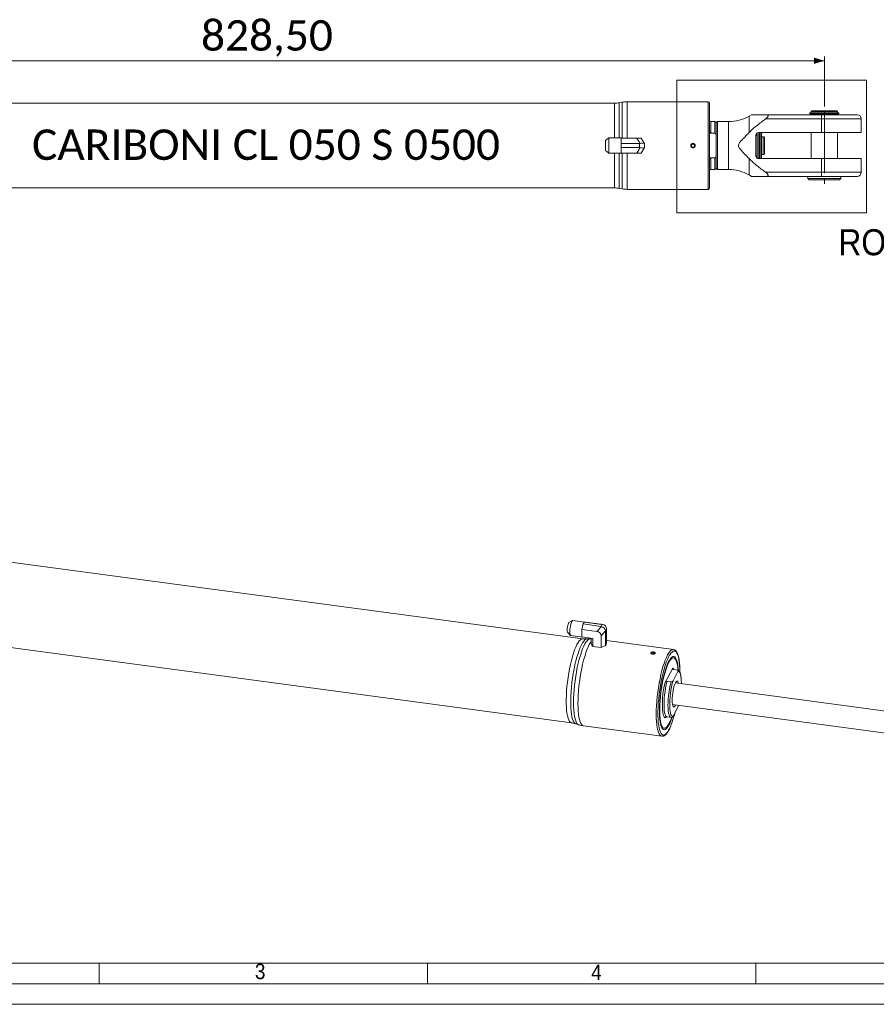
# Model space of a CAD drawing. Header units: millimetres. Extents: x 30 to 2493, y 30 to 1752.
# Tile 2 of 7: x 482 to 1108, y 30 to 750. Entities that reach past the tile are written whole.
import ezdxf

# ---------------------------------------------------------------- set-up
doc = ezdxf.new("R2010")
doc.units = ezdxf.units.MM
doc.header["$LTSCALE"] = 3
doc.linetypes.add('SLD-Centro', pattern=[19.05, 15.24, -1.27, 1.27, -1.27])
doc.linetypes.add('SLD-Solido', pattern=[0])
doc.styles.add('SLDTEXTSTYLE0', font='GOTHIC.TTF', dxfattribs={"width": 0.913})
doc.styles.add('SLDTEXTSTYLE3', font='CALIBRI.TTF')
doc.styles.add('SLDTEXTSTYLE4', font='CALIBRIB.TTF')
doc.styles.add('SLDTEXTSTYLE5', font='CALIBRIZ.TTF')
doc.dimstyles.new('SLDDIMSTYLE0', dxfattribs={"dimtxt": 22.225, "dimasz": 7.5, "dimexe": 0, "dimexo": 0.0625, "dimgap": 5.55625, "dimtad": 1, "dimrnd": 1e-09, "dimzin": 12, "dimdsep": 46, "dimtxsty": 'SLDTEXTSTYLE4', "dimsah": 1, "dimcen": 0.09, "dimadec": 0, "dimazin": 3, "dimtfac": 1, "dimtofl": 0, "dimtmove": 0, "dimatfit": 3, "dimfxl": 0, "dimfrac": 2, "dimtolj": 1, "dimtzin": 12, "dimarcsym": 0})

# ---------------------------------------------------------------- blocks, each defined once
blk = doc.blocks.new('_D_4')
at = {"color": 7, "linetype": 'SLD-Solido', "lineweight": 0}
for p, q in [((241.59, 686.29), (241.59, 722.84)), ((1070.09, 686.29), (1070.09, 722.84)), ((1070.09, 719.84), (241.59, 719.84))]:
    blk.add_line(p, q, dxfattribs=at)
for points in [[(241.59, 719.84), (249.09, 717.59), (249.09, 722.09)], [(1070.09, 719.84), (1062.59, 722.09), (1062.59, 717.59)]]:
    blk.add_solid(points, dxfattribs=at)
at = {"color": 7, "linetype": 'SLD-Solido', "lineweight": 0, "insert": (614.46, 749.47), "char_height": 22.225, "attachment_point": 1, "style": 'SLDTEXTSTYLE3'}
blk.add_mtext('828,50', dxfattribs=at)

msp = doc.modelspace()

# ---------------------------------------------------------------- linework, layer by layer
at = {"color": 7, "linetype": 'SLD-Solido', "lineweight": 0}
for p, q in [((962.311, 705.69), (1100.841, 705.69)), ((962.311, 608.718), (962.311, 705.69)), ((1100.841, 608.718), (1100.841, 705.69)), ((962.311, 608.718), (1100.841, 608.718)), ((540, 45), (540, 60)), ((780, 45), (780, 60)), ((1020, 45), (1020, 60)), ((45, 45), (2478, 45)), ((30, 30), (2493, 30))]:
    msp.add_line(p, q, dxfattribs=at)
at = {"color": 7, "linetype": 'SLD-Solido', "lineweight": 15}
for p, q in [((916.673, 688.841), (337.015, 688.841)), ((922.371, 689.538), (920.146, 689.145)), ((985.094, 689.841), (925.844, 689.841)), ((986.094, 688.841), (986.094, 626.841)), ((1016.76, 680.344), (1015.056, 679.361)), ((1067.936, 677.341), (1027.193, 677.341)), ((1027.516, 680.341), (1068.3, 680.341)), ((1059.514, 681.691), (1059.514, 681.011)), ((1059.514, 681.691), (1073.239, 681.691)), ((1066.476, 681.011), (1059.514, 681.011)), ((1061.044, 683.291), (1060.544, 682.791)), ((1060.544, 682.791), (1060.544, 681.791)), ((1079.644, 682.791), (1060.544, 682.791)), ((1073.361, 681.791), (1060.544, 681.791)), ((1060.544, 680.841), (1060.544, 680.341)), ((1079.644, 680.841), (1060.544, 680.841)), ((1060.969, 681.791), (1060.969, 681.691)), ((1060.969, 681.011), (1060.969, 680.841)), ((1079.144, 683.291), (1061.044, 683.291)), ((1066.476, 681.011), (1066.476, 681.023)), ((1066.973, 681.023), (1066.476, 681.023)), ((1066.476, 681.011), (1066.973, 681.011)), ((1080.674, 681.111), (1066.95, 681.111)), ((1067.936, 667.391), (1067.936, 677.341)), ((1068.3, 680.341), (1094.094, 680.341)), ((1073.215, 681.78), (1073.713, 681.78)), ((1073.361, 681.791), (1073.713, 681.791)), ((1080.674, 681.791), (1073.713, 681.791)), ((1073.713, 681.78), (1073.713, 681.791)), ((1079.644, 682.791), (1079.144, 683.291)), ((1079.219, 680.841), (1079.219, 681.111)), ((1079.644, 681.791), (1079.644, 682.791)), ((1079.644, 680.341), (1079.644, 680.841)), ((1080.674, 681.111), (1080.674, 681.791)), ((1097.094, 667.391), (1097.094, 677.341)), ((990.094, 675.341), (987.094, 675.341)), ((991.094, 664.715), (991.094, 674.341)), ((991.094, 641.341), (991.094, 674.341)), ((1000.056, 675.341), (992.094, 675.341)), ((912.675, 663.398), (910.094, 661.453)), ((921.594, 663.398), (912.675, 663.398)), ((912.675, 663.398), (912.675, 652.285)), ((921.594, 663.398), (921.594, 663.341)), ((921.594, 663.341), (921.594, 661.274)), ((933.094, 663.341), (921.594, 663.341)), ((935.39, 659.366), (933.094, 663.341)), ((933.094, 663.341), (936.27, 663.341)), ((936.27, 663.341), (938.565, 659.366)), ((990.094, 666.855), (987.094, 666.855)), ((1020.094, 650.291), (1020.094, 665.391)), ((1021.094, 664.841), (1020.136, 665.799)), ((1021.094, 667.123), (1021.094, 662.172)), ((1022.094, 667.391), (1022.094, 648.291)), ((1022.094, 667.391), (1067.936, 667.391)), ((1022.294, 667.391), (1022.294, 648.291)), ((1022.894, 667.391), (1022.894, 648.291)), ((1023.094, 667.391), (1023.094, 648.291)), ((1024.094, 648.291), (1024.094, 667.391)), ((1025.894, 664.341), (1024.394, 664.341)), ((1024.394, 657.841), (1024.394, 664.341)), ((1026.394, 663.841), (1025.894, 664.341)), ((1025.894, 657.841), (1025.894, 664.341)), ((1026.394, 657.841), (1026.394, 663.841)), ((1060.544, 667.391), (1060.544, 648.291)), ((1067.936, 667.391), (1097.094, 667.391)), ((1079.644, 648.291), (1079.644, 667.391)), ((910.094, 654.23), (910.094, 661.453)), ((921.594, 661.274), (921.594, 659.908)), ((921.594, 659.908), (921.594, 659.315)), ((934.928, 659.315), (921.594, 659.315)), ((921.594, 659.315), (921.594, 658.63)), ((921.594, 658.63), (921.594, 657.053)), ((921.594, 657.053), (921.594, 656.368)), ((934.928, 656.368), (921.594, 656.368)), ((921.594, 655.774), (921.594, 656.368)), ((921.594, 655.774), (921.594, 654.408)), ((933.094, 652.341), (935.39, 656.317)), ((934.928, 656.368), (934.928, 659.315)), ((938.565, 656.317), (936.27, 652.341)), ((938.594, 659.315), (938.594, 656.368)), ((974.094, 658.996), (973.094, 658.419)), ((973.094, 658.419), (973.094, 657.264)), ((973.094, 657.264), (974.094, 656.687)), ((975.094, 658.419), (974.094, 658.996)), ((974.094, 656.687), (975.094, 657.264)), ((975.094, 657.264), (975.094, 658.419)), ((1021.094, 657.841), (1021.094, 662.172)), ((1021.094, 653.511), (1021.094, 657.841)), ((1024.394, 661.341), (1024.094, 661.341)), ((1024.394, 651.341), (1024.394, 657.841)), ((1025.894, 651.341), (1025.894, 657.841)), ((1026.394, 651.841), (1026.394, 657.841)), ((910.094, 654.23), (912.675, 652.285)), ((912.675, 652.285), (921.594, 652.285)), ((921.594, 652.341), (921.594, 654.408)), ((921.594, 652.341), (921.594, 652.285)), ((933.094, 652.341), (921.594, 652.341)), ((936.27, 652.341), (933.094, 652.341)), ((987.094, 648.828), (990.094, 648.828)), ((991.094, 641.341), (991.094, 650.968)), ((1020.136, 649.883), (1021.094, 650.841)), ((1021.094, 653.511), (1021.094, 648.559)), ((1067.936, 648.291), (1022.094, 648.291)), ((1024.094, 654.341), (1024.394, 654.341)), ((1024.394, 651.341), (1025.894, 651.341)), ((1025.894, 651.341), (1026.394, 651.841)), ((1097.094, 648.291), (1067.936, 648.291)), ((1067.936, 638.341), (1067.936, 648.291)), ((1097.094, 638.341), (1097.094, 648.291)), ((987.094, 640.341), (990.094, 640.341)), ((992.094, 640.341), (1000.056, 640.341)), ((1015.056, 636.322), (1016.76, 635.338)), ((1027.193, 638.341), (1067.936, 638.341)), ((1068.3, 635.341), (1027.516, 635.341)), ((1058.094, 635.341), (1058.094, 633.841)), ((1058.094, 633.841), (1059.094, 632.841)), ((1082.094, 633.841), (1058.094, 633.841)), ((1094.094, 635.341), (1068.3, 635.341)), ((1081.094, 632.841), (1082.094, 633.841)), ((1082.094, 633.841), (1082.094, 635.341)), ((337.015, 626.841), (916.673, 626.841)), ((920.146, 626.538), (922.371, 626.145)), ((1081.094, 632.841), (1059.094, 632.841)), ((925.844, 625.841), (985.094, 625.841)), ((893.535, 297.261), (333.628, 372.274)), ((325.395, 310.823), (885.302, 235.81)), ((886.069, 310.611), (883.397, 309.036)), ((894.909, 309.511), (886.294, 310.665)), ((892.748, 304.098), (893.283, 306.13)), ((903.856, 302.609), (892.748, 304.098)), ((892.748, 304.098), (892.748, 302.031)), ((893.283, 306.13), (893.636, 307.472)), ((893.636, 307.472), (893.79, 308.055)), ((893.967, 308.386), (893.79, 308.055)), ((906.669, 306.33), (893.79, 308.055)), ((894.376, 309.148), (893.967, 308.386)), ((894.553, 309.479), (894.376, 309.148)), ((907.432, 307.753), (894.553, 309.479)), ((894.706, 309.469), (894.553, 309.479)), ((895.06, 309.446), (894.706, 309.469)), ((895.595, 309.41), (895.06, 309.446)), ((906.703, 307.922), (895.595, 309.41)), ((903.856, 302.609), (907.102, 306.22)), ((906.669, 306.33), (907.432, 307.753)), ((907.891, 307.693), (906.703, 307.922)), ((910.169, 303.059), (906.923, 299.449)), ((908.123, 307.655), (906.949, 307.882)), ((910.974, 304.104), (910.211, 302.68)), ((910.211, 302.68), (910.211, 292.432)), ((910.974, 304.104), (910.974, 293.856)), ((882.452, 301.985), (884.615, 299.763)), ((884.818, 299.651), (893.434, 298.497)), ((892.748, 302.031), (892.748, 300.665)), ((892.748, 300.665), (892.748, 298.598)), ((900.789, 297.52), (892.748, 298.598)), ((898.842, 297.226), (896.644, 297.125)), ((899.586, 297.211), (898.832, 297.213)), ((899.586, 297.682), (899.586, 293.856)), ((900.789, 297.52), (900.789, 291.61)), ((906.923, 299.449), (906.923, 290.788)), ((959.757, 289.398), (910.974, 295.934)), ((900.789, 291.61), (899.586, 293.856)), ((900.103, 292.889), (900.137, 292.044)), ((900.789, 291.61), (906.923, 290.788)), ((910.211, 292.432), (906.923, 290.788)), ((910.211, 292.432), (910.974, 293.856)), ((910.422, 292.051), (910.456, 292.889)), ((944.066, 287.226), (943.767, 286.668)), ((943.767, 286.668), (944.584, 286.26)), ((945.181, 287.375), (944.066, 287.226)), ((944.066, 286.519), (944.066, 287.226)), ((944.584, 286.26), (945.699, 286.409)), ((945.998, 286.967), (945.181, 287.375)), ((945.181, 286.34), (945.181, 287.375)), ((945.699, 286.409), (945.998, 286.967)), ((961.162, 282.453), (960.769, 282.996)), ((959.276, 275.772), (953.671, 265.313)), ((962.67, 274.378), (959.773, 274.766)), ((963.082, 273.215), (959.524, 266.575)), ((955.107, 266.06), (958.004, 265.671)), ((1442.106, 200.495), (961.197, 264.925)), ((959.089, 249.196), (1439.999, 184.766)), ((959.524, 240.595), (963.082, 247.234)), ((963.464, 248.61), (963.082, 247.234)), ((958.004, 239.691), (955.107, 240.079)), ((888.337, 235.123), (890.431, 234.447)), ((894.027, 233.632), (951.259, 225.965)), ((953.92, 231.874), (954.442, 232.295)), ((60, 60), (2463, 60))]:
    msp.add_line(p, q, dxfattribs=at)
at = {"color": 8, "linetype": 'SLD-Solido', "lineweight": 15}
for p, q in [((916.673, 663.398), (916.673, 688.841)), ((920.146, 689.145), (920.146, 663.398)), ((922.371, 663.341), (922.371, 689.538)), ((925.844, 689.841), (925.844, 663.341)), ((985.094, 689.841), (985.094, 625.841)), ((1015.056, 667.286), (1015.056, 679.361)), ((1097.094, 677.341), (1067.936, 677.341)), ((987.094, 666.855), (987.094, 675.341)), ((990.094, 666.855), (990.094, 675.341)), ((992.094, 640.341), (992.094, 675.341)), ((1000.056, 640.341), (1000.056, 675.341)), ((916.673, 626.841), (916.673, 652.285)), ((920.146, 652.285), (920.146, 626.538)), ((922.371, 626.145), (922.371, 652.341)), ((925.844, 652.341), (925.844, 625.841)), ((987.094, 640.341), (987.094, 648.828)), ((990.094, 640.341), (990.094, 648.828)), ((1015.056, 636.322), (1015.056, 648.397)), ((1067.936, 638.341), (1097.094, 638.341))]:
    msp.add_line(p, q, dxfattribs=at)
at = {"color": 7, "linetype": 'SLD-Centro', "lineweight": 0}
msp.add_line((1070.094, 683.291), (1070.094, 629.42), dxfattribs=at)
at = {"color": 7, "linetype": 'SLD-Solido', "lineweight": 15, "flags": 128}
for points in [[(938.565, 659.366), (938.581, 659.338), (938.591, 659.321), (938.594, 659.315)], [(938.594, 656.368), (938.591, 656.362), (938.581, 656.345), (938.565, 656.317)], [(886.294, 310.665), (886.275, 310.667), (885.928, 310.501), (885.556, 309.97), (885.184, 309.112), (884.837, 307.984), (884.539, 306.663), (884.311, 305.24), (884.167, 303.812), (884.118, 302.475), (884.167, 301.321), (884.311, 300.428), (884.539, 299.858), (884.818, 299.651)], [(882.452, 301.985), (882.307, 302.243), (882.174, 302.867), (882.129, 303.748), (882.174, 304.8), (882.307, 305.919), (882.514, 306.997), (882.774, 307.928), (883.063, 308.62), (883.352, 309.006), (883.397, 309.036)], [(945.221, 287.449), (944.712, 287.466), (944.229, 287.384), (943.846, 287.216), (943.62, 286.987), (943.587, 286.732), (943.751, 286.491), (944.087, 286.299), (944.544, 286.186), (945.053, 286.17), (945.536, 286.252), (945.92, 286.42), (946.145, 286.649), (946.179, 286.903), (946.015, 287.144), (945.678, 287.336), (945.221, 287.449)], [(956.757, 284.911), (956.26, 283.991), (955.409, 282.174), (954.57, 280.079), (953.752, 277.728), (952.965, 275.148), (952.218, 272.37), (951.519, 269.423), (950.876, 266.342), (950.297, 263.161), (949.788, 259.917), (949.354, 256.646), (949.001, 253.385), (948.733, 250.171), (948.552, 247.041), (948.462, 244.03), (948.462, 241.172), (948.552, 238.5), (948.733, 236.044), (949.001, 233.832), (949.354, 231.888), (949.788, 230.235), (949.788, 230.234)], [(963.368, 274.227), (963.28, 275.549), (963.055, 277.691), (962.745, 279.571), (962.352, 281.164), (961.883, 282.448), (961.344, 283.409), (960.741, 284.032), (960.082, 284.31), (959.377, 284.239), (958.633, 283.82), (957.861, 283.059), (957.072, 281.965), (956.274, 280.553), (955.479, 278.841), (954.697, 276.851), (953.938, 274.61), (953.213, 272.147), (952.529, 269.493), (951.897, 266.684), (951.325, 263.756), (950.82, 260.746), (950.389, 257.695), (950.037, 254.643), (949.769, 251.628), (949.588, 248.69), (949.497, 245.868), (949.497, 243.198), (949.588, 240.716), (949.769, 238.453), (950.037, 236.438), (950.389, 234.699), (950.82, 233.258), (951.325, 232.134), (951.897, 231.341), (952.529, 230.89), (953.213, 230.786), (953.938, 231.031), (954.697, 231.622), (955.479, 232.551), (956.274, 233.806), (957.072, 235.371), (957.861, 237.225), (958.633, 239.343), (958.785, 239.798)], [(956.474, 235.035), (955.692, 233.73), (954.922, 232.746), (954.172, 232.098), (953.454, 231.795), (952.776, 231.839), (952.148, 232.232), (951.579, 232.966), (951.076, 234.034), (950.646, 235.419), (950.295, 237.104), (950.027, 239.065), (949.847, 241.276), (949.756, 243.707), (949.756, 246.325), (949.847, 249.096), (950.027, 251.98), (950.295, 254.94), (950.646, 257.936), (951.076, 260.926), (951.579, 263.87), (952.148, 266.729), (952.776, 269.464), (953.454, 272.038), (954.172, 274.416), (954.922, 276.566), (955.692, 278.459), (956.474, 280.069), (957.255, 281.374), (958.026, 282.358), (958.775, 283.005), (959.494, 283.309), (960.171, 283.265), (960.799, 282.872), (961.368, 282.137), (961.871, 281.07), (962.301, 279.685), (962.653, 278), (962.92, 276.039), (963.066, 274.367)], [(957.558, 243.051), (957.338, 244.2), (957.144, 245.91), (957.045, 247.873), (957.045, 250.045), (957.144, 252.376), (957.338, 254.811), (957.624, 257.294), (957.995, 259.769), (958.443, 262.177), (958.956, 264.464), (959.524, 266.575)], [(955.107, 240.079), (954.563, 240.348), (954.081, 240.987), (953.672, 241.98), (953.344, 243.307), (953.105, 244.939), (952.959, 246.841), (952.91, 248.971), (952.959, 251.283), (953.105, 253.729), (953.344, 256.254), (953.672, 258.804), (954.081, 261.324), (954.563, 263.76), (955.107, 266.06)], [(958.004, 239.691), (957.461, 239.96), (956.979, 240.599), (956.57, 241.592), (956.242, 242.919), (956.003, 244.551), (955.857, 246.452), (955.808, 248.582), (955.857, 250.895), (956.003, 253.34), (956.242, 255.865), (956.57, 258.416), (956.979, 260.936), (957.461, 263.372), (958.004, 265.671)], [(961.41, 248.885), (961.303, 248.678), (960.824, 247.941), (960.362, 247.548), (959.937, 247.515), (959.565, 247.843), (959.259, 248.519), (959.032, 249.518), (958.892, 250.8), (958.845, 252.317), (958.892, 254.01), (959.032, 255.814), (959.259, 257.661), (959.565, 259.478), (959.937, 261.197), (960.362, 262.75), (960.824, 264.079), (961.303, 265.132), (961.783, 265.869), (962.244, 266.262), (962.669, 266.295), (963.042, 265.967), (963.348, 265.291), (963.517, 264.614)]]:
    msp.add_lwpolyline(points, dxfattribs=at)
at = {"color": 8, "linetype": 'SLD-Solido', "lineweight": 15, "flags": 128}
for points in [[(885.3, 235.81), (885.162, 235.835), (884.463, 236.174), (883.821, 236.856), (883.241, 237.875), (882.732, 239.219), (882.299, 240.872), (881.946, 242.815), (881.677, 245.028), (881.497, 247.484), (881.406, 250.156), (881.406, 253.014), (881.497, 256.025), (881.677, 259.155), (881.946, 262.368), (882.299, 265.629), (882.732, 268.9), (883.241, 272.145), (883.821, 275.325), (884.463, 278.407), (885.162, 281.353), (885.909, 284.132), (886.696, 286.711), (887.514, 289.062), (888.353, 291.158), (889.204, 292.974), (890.058, 294.491), (890.905, 295.692), (891.734, 296.562), (892.538, 297.091), (893.306, 297.275), (893.536, 297.261)], [(896.644, 297.125), (895.923, 296.941), (895.112, 296.407), (894.274, 295.528), (893.419, 294.316), (892.557, 292.784), (891.697, 290.95), (890.85, 288.834), (890.024, 286.46), (889.23, 283.855), (888.475, 281.049), (887.77, 278.074), (887.12, 274.962), (886.535, 271.75), (886.021, 268.474), (885.583, 265.171), (885.227, 261.878), (884.956, 258.633), (884.774, 255.472), (884.682, 252.432), (884.682, 249.546), (884.774, 246.848), (884.956, 244.368), (885.227, 242.133), (885.583, 240.171), (886.021, 238.501), (886.535, 237.145), (887.12, 236.116), (887.77, 235.427), (888.337, 235.123)], [(886.718, 250.49), (886.765, 253.495), (886.904, 256.639), (887.133, 259.886), (887.451, 263.201), (887.854, 266.545), (888.337, 269.88), (888.894, 273.17), (889.52, 276.376), (890.206, 279.462), (890.947, 282.393), (891.732, 285.136), (892.553, 287.66), (893.402, 289.936), (894.267, 291.939), (895.14, 293.646), (896.011, 295.037), (896.869, 296.097), (897.705, 296.813), (898.509, 297.179), (898.841, 297.226)], [(899.586, 295.156), (899.142, 294.525), (898.276, 293.062), (897.411, 291.294), (896.554, 289.243), (895.717, 286.93), (894.908, 284.38), (894.135, 281.622), (893.408, 278.685), (892.735, 275.602), (892.122, 272.407), (891.576, 269.135), (891.104, 265.821), (890.71, 262.502), (890.4, 259.214), (890.175, 255.994), (890.04, 252.876), (889.994, 249.894)], [(959.735, 289.401), (959.649, 289.409), (958.876, 289.284), (958.067, 288.814), (957.23, 288.002), (956.373, 286.858), (955.508, 285.394), (954.642, 283.627), (953.786, 281.575), (952.948, 279.262), (952.139, 276.712), (951.367, 273.954), (950.64, 271.017), (949.966, 267.935), (949.353, 264.74), (948.807, 261.467), (948.335, 258.154), (947.942, 254.835), (947.631, 251.547), (947.407, 248.326), (947.271, 245.208), (947.226, 242.227), (947.271, 239.414), (947.407, 236.802), (947.631, 234.419), (947.942, 232.291), (948.335, 230.441), (948.807, 228.889), (949.353, 227.653), (949.966, 226.745), (950.64, 226.177), (951.274, 225.963)], [(964.497, 272.524), (964.452, 275.293), (964.316, 277.86), (964.091, 280.198), (963.78, 282.279), (963.386, 284.08), (962.914, 285.581), (962.369, 286.763), (961.757, 287.615), (961.085, 288.126), (960.361, 288.291), (959.593, 288.108), (958.79, 287.578), (957.96, 286.708), (957.114, 285.508), (956.757, 284.911)], [(959.276, 275.772), (959.809, 275.27), (960.13, 274.718)], [(963.082, 273.215), (963.65, 273.222), (964.164, 272.853), (964.611, 272.115), (964.983, 271.025), (965.269, 269.609), (965.403, 268.56)], [(890.429, 234.447), (890.206, 234.537), (889.52, 235.06), (888.894, 235.931), (888.337, 237.14), (887.854, 238.674), (887.451, 240.516), (887.133, 242.644), (886.904, 245.034), (886.765, 247.659), (886.718, 250.49)], [(889.994, 249.894), (890.04, 247.082), (890.175, 244.47), (890.4, 242.087), (890.71, 239.958), (891.104, 238.108), (891.576, 236.557), (892.122, 235.32), (892.735, 234.413), (893.408, 233.845), (894.027, 233.632)], [(959.524, 240.595), (958.956, 240.587), (958.443, 240.957), (957.995, 241.695), (957.624, 242.785), (957.558, 243.051)], [(949.788, 230.234), (950.297, 228.891), (950.876, 227.873), (951.519, 227.19), (952.218, 226.852), (952.965, 226.861), (953.752, 227.218), (954.57, 227.919), (955.409, 228.956), (956.26, 230.316), (957.114, 231.985), (957.77, 233.477)]]:
    msp.add_lwpolyline(points, dxfattribs=at)
at = {"color": 7, "linetype": 'SLD-Solido', "lineweight": 15}
msp.add_circle((974.094, 657.841), 1.307, dxfattribs=at)
for centre, radius, start, end in [((916.673, 708.841), 20, 270, 280), ((925.844, 669.841), 20, 90, 100), ((985.094, 688.841), 1, 0, 90), ((1000.056, 705.341), 30, 270, 300), ((1074.383, 678.08), 6.49, 159.609436, 186.537948), ((1094.094, 677.341), 3, 0, 90), ((987.094, 676.341), 1, 180, 270), ((990.094, 674.341), 1, 0, 90), ((992.094, 674.341), 1, 90, 180), ((1022.094, 665.391), 2, 90, 180), ((1022.094, 650.291), 2, 180, 270), ((990.094, 641.341), 1, 270, 0), ((992.094, 641.341), 1, 180, 270), ((987.094, 639.341), 1, 90, 180), ((1000.056, 610.341), 30, 60, 90), ((1074.383, 637.602), 6.49, 173.462052, 200.390564), ((1094.094, 638.341), 3, 270, 0), ((916.673, 606.841), 20, 80, 90), ((985.094, 626.841), 1, 270, 0), ((925.844, 645.841), 20, 260, 270), ((909.691, 302.527), 16.798, 162.880094, 167.617016), ((897.707, 306.873), 4.034, 145.664398, 157.962031), ((894.866, 309.202), 0.311, 51.533573, 120.934161), ((908.726, 301.348), 15.993, 177.552525, 182.447475), ((893.472, 298.78), 0.286, 248.177319, 276.561201), ((928.944, 264.992), 36.633, 358.977991, 5.588855), ((1015.034, 249.704), 63.317, 165.728011, 186.009047), ((926.699, 250.359), 33.487, 332.766721, 341.334346), ((893.678, 259.081), 69.017, 338.223644, 346.474948)]:
    msp.add_arc(centre, radius, start, end, dxfattribs=at)
at = {"color": 8, "linetype": 'SLD-Solido', "lineweight": 15}
msp.add_arc((957.722, 243.286), 5.661, 182.138169, 224.311395, dxfattribs=at)
at = {"color": 7, "linetype": 'SLD-Solido', "lineweight": 15}
for centre, major_axis, ratio, start_param, end_param in [((1070.094, 681.023), (10.579, 1.759), 0.0586904, 1.8628268, 1.9101034), ((1070.094, 681.78), (10.579, 1.759), 0.0586904, 5.0044194, 5.051696), ((934.928, 665.666), (0, 6.351), 0.5773503, 3.1415927, 3.2679328), ((934.928, 650.017), (0, 6.351), 0.5773503, 6.1568452, 6.2831853), ((934.928, 658.333), (3.659, 0.981), 0.236068, 0.0631701, 1.3812861), ((934.928, 657.35), (3.659, -0.981), 0.236068, 4.9018992, 6.2200152), ((902.834, 299.08), (3.935, 1.321), 0.8425944, 6.0074674, 7.3255835), ((905.025, 300.087), (1.981, 6.167), 0.5456078, 6.254515, 6.3808551), ((905.681, 304.392), (3.935, 1.321), 0.8425944, 0.9797761, 1.0423982), ((906.923, 303.629), (3.014, -2.116), 0.6485823, 0.6259137, 1.9440298), ((909.076, 307.645), (3.905, -0.476), 0.0256415, 4.2809979, 4.4073381), ((907.178, 304.104), (3.464, 1.648), 0.9311088, 5.9293229, 7.247439), ((905.025, 300.087), (4.946, 3.427), 0.4547882, 5.9778713, 6.1042114), ((909.076, 307.645), (-1.507, 4.743), 0.2433895, 3.7953458, 3.9216859)]:
    msp.add_ellipse(centre, major_axis=major_axis, ratio=ratio, start_param=start_param, end_param=end_param, dxfattribs=at)
for points, knots in [([(1027.193, 677.341), (1025.08, 675.792), (1021.902, 673.463), (1017.854, 670.093), (1015.988, 668.222), (1015.056, 667.286)], [0, 0, 0, 0, 0.4982243, 0.7492061, 1, 1, 1, 1]), ([(1016.761, 680.341), (1016.761, 680.341), (1016.681, 680.341), (1016.959, 680.341), (1017.624, 680.341), (1019.043, 680.341), (1021.425, 680.341), (1024.51, 680.341), (1026.624, 680.341), (1027.516, 680.341)], [0, 0, 0, 0, 0.0008027, 0.1194222, 0.2366841, 0.3541362, 0.5902221, 0.8271236, 1, 1, 1, 1]), ([(1027.193, 677.341), (1027.599, 677.653), (1028.165, 678.088), (1028.724, 678.777), (1028.966, 679.246), (1029.004, 679.641), (1028.864, 679.968), (1028.452, 680.258), (1027.935, 680.337), (1027.566, 680.341), (1027.516, 680.341)], [0, 0, 0, 0, 0.25206855, 0.35141612, 0.45163292, 0.54338, 0.6214685, 0.74705925, 0.96615765, 1, 1, 1, 1]), ([(987.094, 666.855), (987.053, 666.858), (986.952, 666.866), (986.77, 666.945), (986.529, 667.156), (986.252, 667.626), (986.112, 668.171), (986.098, 668.561), (986.094, 668.67)], [0, 0, 0, 0, 0.0557393, 0.1339574, 0.2610072, 0.4776565, 0.8549679, 1, 1, 1, 1]), ([(991.094, 664.715), (991.089, 664.899), (991.079, 665.277), (990.968, 665.897), (990.767, 666.409), (990.485, 666.716), (990.321, 666.811), (990.193, 666.849), (990.131, 666.853), (990.094, 666.855)], [0, 0, 0, 0, 0.215785, 0.4430284, 0.7392614, 0.8430804, 0.9279291, 0.9568174, 1, 1, 1, 1]), ([(1015.056, 667.286), (1013.678, 665.869), (1011.506, 663.634), (1008.97, 661.075), (1007.779, 659.494), (1007.316, 658.473), (1007.258, 657.562), (1007.626, 656.35), (1009.191, 654.338), (1011.822, 651.665), (1013.978, 649.486), (1015.056, 648.397)], [0, 0, 0, 0, 0.239544, 0.3777008, 0.4357189, 0.478503, 0.5110207, 0.5434578, 0.6290963, 0.8144418, 1, 1, 1, 1]), ([(975.694, 657.841), (975.694, 657.736), (975.684, 657.632), (975.643, 657.427), (975.613, 657.326), (975.532, 657.132), (975.483, 657.04), (975.367, 656.866), (975.299, 656.784), (975.078, 656.562), (974.9, 656.443), (974.515, 656.284), (974.304, 656.242), (973.991, 656.241), (973.885, 656.252), (973.68, 656.293), (973.58, 656.323), (973.386, 656.403), (973.292, 656.453), (973.119, 656.569), (973.038, 656.635), (972.889, 656.784), (972.823, 656.865), (972.707, 657.038), (972.657, 657.132), (972.576, 657.326), (972.546, 657.425), (972.505, 657.63), (972.494, 657.736), (972.494, 658.05), (972.536, 658.26), (972.695, 658.645), (972.815, 658.824), (973.036, 659.045), (973.118, 659.113), (973.292, 659.229), (973.384, 659.279), (973.577, 659.359), (973.679, 659.39), (973.883, 659.431), (973.987, 659.441), (974.304, 659.442), (974.512, 659.4), (974.803, 659.28), (974.895, 659.231), (975.069, 659.115), (975.151, 659.047), (975.373, 658.826), (975.492, 658.648), (975.652, 658.263), (975.694, 658.053), (975.694, 657.841)], [0, 0, 0, 0, 0.03125, 0.03125, 0.0625, 0.0625, 0.09375, 0.09375, 0.125, 0.125, 0.1875, 0.1875, 0.25, 0.25, 0.28125, 0.28125, 0.3125, 0.3125, 0.34375, 0.34375, 0.375, 0.375, 0.40625, 0.40625, 0.4375, 0.4375, 0.46875, 0.46875, 0.5, 0.5, 0.5625, 0.5625, 0.625, 0.625, 0.65625, 0.65625, 0.6875, 0.6875, 0.71875, 0.71875, 0.75, 0.75, 0.8125, 0.8125, 0.84375, 0.84375, 0.875, 0.875, 0.9375, 0.9375, 1, 1, 1, 1]), ([(986.094, 647.013), (986.108, 647.229), (986.136, 647.67), (986.328, 648.207), (986.574, 648.569), (986.793, 648.754), (986.973, 648.822), (987.07, 648.826), (987.094, 648.828)], [0, 0, 0, 0, 0.2887334, 0.5899322, 0.7492811, 0.8702905, 0.9679874, 1, 1, 1, 1]), ([(990.094, 648.828), (990.137, 648.831), (990.237, 648.838), (990.416, 648.917), (990.646, 649.12), (990.918, 649.595), (991.071, 650.247), (991.087, 650.755), (991.094, 650.968)], [0, 0, 0, 0, 0.0493794, 0.1178819, 0.2251017, 0.4038671, 0.7502942, 1, 1, 1, 1]), ([(1015.056, 648.397), (1015.98, 647.469), (1017.829, 645.614), (1021.874, 642.241), (1025.061, 639.904), (1027.193, 638.341)], [0, 0, 0, 0, 0.2485546, 0.4972922, 1, 1, 1, 1]), ([(1027.516, 635.341), (1026.624, 635.341), (1024.51, 635.341), (1021.425, 635.341), (1019.043, 635.341), (1017.624, 635.341), (1016.959, 635.341), (1016.681, 635.341), (1016.761, 635.341), (1016.761, 635.341)], [0, 0, 0, 0, 0.1728764, 0.4097779, 0.6458638, 0.7633159, 0.8805778, 0.9991973, 1, 1, 1, 1]), ([(1027.516, 635.341), (1027.878, 635.363), (1028.388, 635.394), (1028.843, 635.696), (1029.001, 635.999), (1028.974, 636.373), (1028.791, 636.801), (1028.347, 637.393), (1027.765, 637.92), (1027.327, 638.243), (1027.193, 638.341)], [0, 0, 0, 0, 0.2518092, 0.3546027, 0.4582931, 0.5366407, 0.6148833, 0.7276119, 0.9168664, 1, 1, 1, 1]), ([(896.632, 297.163), (896.114, 297.132), (895.083, 297.07), (894.048, 297.223), (893.534, 297.299)], [0, 0, 0, 0, 0.50314924, 1, 1, 1, 1]), ([(964.531, 272.653), (964.529, 273.129), (964.522, 274.513), (964.448, 276.683), (964.28, 279.083), (964.028, 281.275), (963.694, 283.243), (963.273, 284.974), (962.761, 286.459), (962.164, 287.644), (961.488, 288.529), (960.735, 289.095), (960.119, 289.385), (959.776, 289.379), (959.72, 289.378)], [0, 0, 0, 0, 0.0507792, 0.147651, 0.2447154, 0.3420751, 0.4398737, 0.5383413, 0.6378423, 0.7388728, 0.8300906, 0.9107202, 0.9854858, 1, 1, 1, 1]), ([(946.428, 286.611), (946.401, 286.56), (946.364, 286.51), (946.272, 286.415), (946.216, 286.369), (946.088, 286.282), (946.017, 286.242), (945.859, 286.169), (945.773, 286.136), (945.502, 286.051), (945.298, 286.012), (944.885, 285.978), (944.671, 285.983), (944.368, 286.024), (944.269, 286.043), (944.081, 286.091), (943.993, 286.12), (943.826, 286.187), (943.749, 286.225), (943.611, 286.307), (943.55, 286.352), (943.444, 286.448), (943.401, 286.498), (943.334, 286.601), (943.31, 286.654), (943.283, 286.762), (943.279, 286.815), (943.293, 286.921), (943.31, 286.974), (943.391, 287.125), (943.486, 287.22), (943.739, 287.379), (943.901, 287.445), (944.172, 287.517), (944.268, 287.536), (944.467, 287.566), (944.568, 287.576), (944.776, 287.586), (944.882, 287.587), (945.09, 287.578), (945.193, 287.57), (945.499, 287.529), (945.689, 287.484), (945.939, 287.393), (946.015, 287.359), (946.153, 287.285), (946.215, 287.244), (946.372, 287.115), (946.441, 287.018), (946.496, 286.818), (946.483, 286.713), (946.428, 286.611)], [0, 0, 0, 0, 0.03125, 0.03125, 0.0625, 0.0625, 0.09375, 0.09375, 0.125, 0.125, 0.1875, 0.1875, 0.25, 0.25, 0.28125, 0.28125, 0.3125, 0.3125, 0.34375, 0.34375, 0.375, 0.375, 0.40625, 0.40625, 0.4375, 0.4375, 0.46875, 0.46875, 0.5, 0.5, 0.5625, 0.5625, 0.625, 0.625, 0.65625, 0.65625, 0.6875, 0.6875, 0.71875, 0.71875, 0.75, 0.75, 0.8125, 0.8125, 0.84375, 0.84375, 0.875, 0.875, 0.9375, 0.9375, 1, 1, 1, 1]), ([(959.773, 274.766), (959.733, 274.773), (959.638, 274.79), (959.483, 274.852), (959.305, 274.985), (959.159, 275.248), (959.164, 275.529), (959.252, 275.719), (959.276, 275.772)], [0, 0, 0, 0, 0.0557393, 0.1339573, 0.2610072, 0.4776564, 0.8549678, 1, 1, 1, 1]), ([(965.423, 268.81), (965.417, 268.886), (965.365, 269.549), (965.182, 270.601), (964.864, 271.935), (964.448, 272.959), (963.944, 273.716), (963.333, 274.186), (962.823, 274.411), (962.572, 274.384), (962.558, 274.383)], [0, 0, 0, 0, 0.0234823, 0.2041112, 0.3874126, 0.5756397, 0.7375854, 0.8694524, 0.9928482, 1, 1, 1, 1]), ([(963.082, 273.215), (963.125, 273.305), (963.213, 273.488), (963.266, 273.802), (963.205, 274.075), (963.011, 274.26), (962.878, 274.327), (962.764, 274.362), (962.705, 274.372), (962.67, 274.378)], [0, 0, 0, 0, 0.215785, 0.4430284, 0.7392613, 0.8430803, 0.9279291, 0.9568173, 1, 1, 1, 1]), ([(958.004, 265.671), (958.046, 265.667), (958.145, 265.658), (958.338, 265.673), (958.613, 265.741), (958.998, 265.935), (959.315, 266.231), (959.462, 266.474), (959.524, 266.575)], [0, 0, 0, 0, 0.0493794, 0.117882, 0.2251017, 0.403867, 0.7502943, 1, 1, 1, 1]), ([(953.671, 265.313), (953.74, 265.415), (953.881, 265.625), (954.206, 265.859), (954.537, 266.002), (954.796, 266.063), (954.989, 266.073), (955.083, 266.062), (955.107, 266.06)], [0, 0, 0, 0, 0.2887337, 0.5899323, 0.7492811, 0.8702905, 0.9679874, 1, 1, 1, 1]), ([(955.107, 240.079), (955.083, 240.081), (954.994, 240.091), (954.807, 240.084), (954.52, 240.019), (954.139, 239.843), (953.839, 239.598), (953.715, 239.401), (953.671, 239.332)], [0, 0, 0, 0, 0.03202364, 0.12291593, 0.24419385, 0.4475592, 0.80677013, 1, 1, 1, 1]), ([(959.524, 240.595), (959.401, 240.404), (959.215, 240.118), (958.789, 239.837), (958.484, 239.724), (958.258, 239.681), (958.096, 239.68), (958.02, 239.689), (958.004, 239.691)], [0, 0, 0, 0, 0.46680873, 0.70128083, 0.81421599, 0.90890422, 0.98087992, 1, 1, 1, 1]), ([(885.3, 235.77), (885.642, 235.735), (886.674, 235.629), (887.657, 235.321), (888.314, 235.115)], [0, 0, 0, 0, 0.33234186, 1, 1, 1, 1]), ([(890.427, 234.482), (891.068, 234.273), (892.245, 233.89), (893.473, 233.739), (894.032, 233.669)], [0, 0, 0, 0, 0.5447735, 1, 1, 1, 1]), ([(951.284, 225.984), (951.538, 225.966), (952.091, 225.926), (952.926, 226.235), (953.774, 226.789), (954.636, 227.65), (955.518, 228.833), (956.399, 230.338), (957.134, 231.807), (957.566, 232.864), (957.718, 233.237)], [0, 0, 0, 0, 0.0970652, 0.212406, 0.3360024, 0.4749841, 0.6240181, 0.7730659, 0.9200088, 1, 1, 1, 1])]:
    msp.add_open_spline(points, degree=3, knots=knots, dxfattribs=at)

# ---------------------------------------------------------------- texts
at = {"color": 7, "linetype": 'Continuous', "lineweight": 0, "attachment_point": 1}
for s, insert, char_height, style in [('CARIBONI CL 050 S 0500', (490.959, 669.593), 22.225, 'SLDTEXTSTYLE5'), ('3', (653.908, 59.684), 11.286, 'SLDTEXTSTYLE0'), ('4', (899.645, 59.07), 11.286, 'SLDTEXTSTYLE0')]:
    msp.add_mtext(s, dxfattribs=dict(at, insert=insert, char_height=char_height, style=style))
at = {"color": 7, "linetype": 'SLD-Solido', "lineweight": 0, "insert": (1080.326, 596.693), "char_height": 19.05, "attachment_point": 1, "style": 'SLDTEXTSTYLE0'}
msp.add_mtext('ROD', dxfattribs=at)

# ---------------------------------------------------------------- dimensions: what is measured, and where the dimension line sits
at = {"color": 7, "linetype": 'SLD-Solido', "lineweight": 0}
dim = msp.add_linear_dim(base=(241.594, 719.841), p1=(1070.094, 683.291), p2=(241.594, 683.291), dimstyle='SLDDIMSTYLE0', dxfattribs=at)
dim.commit()
dim.dimension.update_dxf_attribs({"geometry": '_D_4', "text_midpoint": (655.844, 719.841), "dimtype": 160})

doc.saveas('drawing.dxf')
